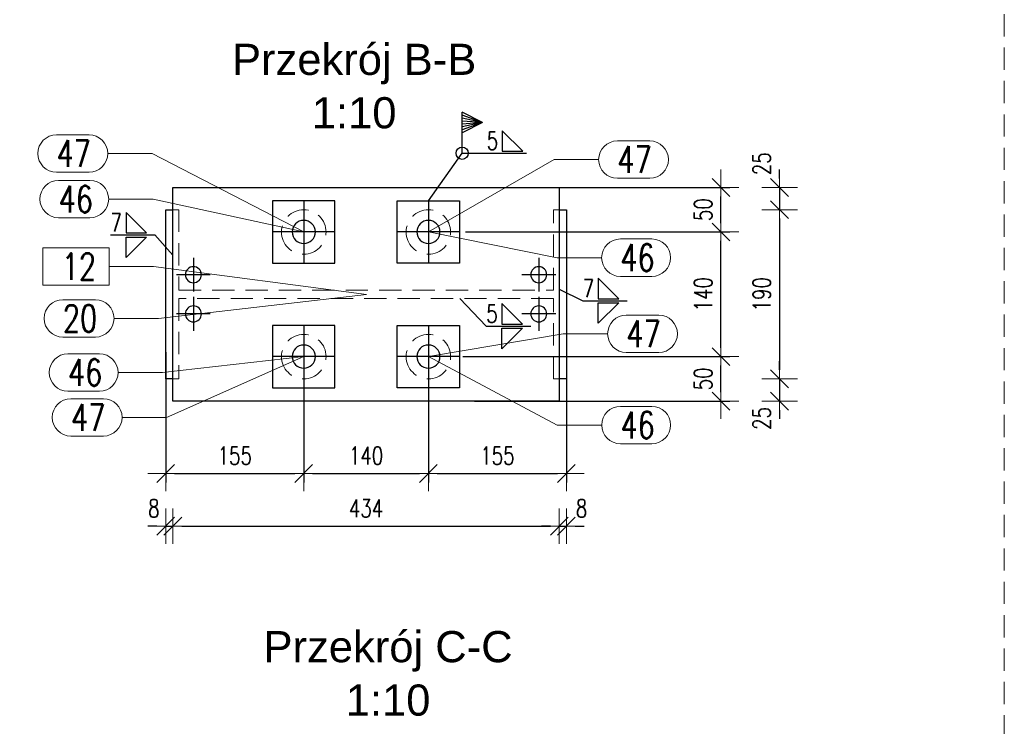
# Model space of a CAD drawing. Header units: millimetres. Extents: x 2097 to 3301, y 14853 to 15503.
# Tile 75 of 98: x 3058 to 3169, y 15014 to 15093. Entities that reach past the tile are written whole.
import ezdxf
from ezdxf.enums import TextEntityAlignment as Align

# ---------------------------------------------------------------- set-up
doc = ezdxf.new("R2010")
doc.units = ezdxf.units.MM
doc.header["$LTSCALE"] = 10
doc.linetypes.add('HIDDEN', pattern=[0.375, 0.25, -0.125])
doc.linetypes.add('MITTE', pattern=[2, 1.25, -0.25, 0.25, -0.25])
doc.layers.get('Defpoints').update_dxf_attribs({"color": 1})
for name, color, linetype, lineweight in [('PS_DIM', 4, 'Continuous', 13), ('PS_Hidden', 2, 'HIDDEN', 9), ('PS_Pos', 1, 'Continuous', 15), ('PS_SOLID', 7, 'Continuous', 30), ('PS_TEXT', 3, 'Continuous', 18)]:
    doc.layers.add(name, color=color, linetype=linetype, lineweight=lineweight)
doc.layers.add('PS_MID', color=5, linetype='MITTE')
doc.layers.add('PS_WELD', color=1, linetype='Continuous')
doc.styles.add('ARIAL', font='arial.ttf')
doc.styles.add('simplex', font='simplex.shx', dxfattribs={"width": 0.75})
doc.dimstyles.new('1_10_PRZ', dxfattribs={"dimtxt": 2, "dimasz": 1, "dimexe": 2, "dimexo": 5, "dimgap": 1, "dimtad": 1, "dimdec": 0, "dimlfac": 10, "dimtxsty": 'simplex', "dimblk": 'dimznak', "dimcen": 2, "dimse1": 1, "dimse2": 1, "dimclrt": 3, "dimadec": 1, "dimazin": 0, "dimtfac": 1, "dimtdec": 0, "dimtix": 1, "dimtmove": 2, "dimatfit": 3, "dimldrblk": 'dim-grot', "dimfxl": 1, "dimarcsym": 0})
doc.dimstyles.new('1_10_SC', dxfattribs={"dimtxt": 2, "dimasz": 1, "dimexe": 1, "dimexo": 1, "dimgap": 1, "dimtad": 1, "dimdec": 0, "dimlfac": 10, "dimtxsty": 'simplex', "dimblk": 'dimznak', "dimcen": 2, "dimclrd": 256, "dimclre": 256, "dimclrt": 3, "dimadec": 1, "dimazin": 0, "dimtfac": 1, "dimtdec": 0, "dimtix": 1, "dimtmove": 2, "dimatfit": 3, "dimldrblk": 'dim-grot', "dimfxl": 1, "dimarcsym": 0})

# ---------------------------------------------------------------- blocks, each defined once
blk = doc.blocks.new('dimznak')
at = {"color": 0}
for points in [[(0, 2), (0, -2)], [(-2, 0), (2, 0)]]:
    blk.add_lwpolyline(points, dxfattribs=at)
at = {"color": 2}
blk.add_lwpolyline([(1, 1), (-1, -1)], dxfattribs=at)
blk = doc.blocks.new('*D393')
at = {"layer": 'Defpoints', "color": 0, "transparency": 16777216}
for p in [(3090.39, 15059.15), (3074.89, 15057.16), (3090.39, 15042.52)]:
    blk.add_point(p, dxfattribs=at)
at = {"layer": 'PS_DIM', "lineweight": -2, "transparency": 16777216}
for p, q in [((3090.39, 15058.15), (3090.39, 15041.52)), ((3074.89, 15056.16), (3074.89, 15041.52)), ((3075.89, 15042.52), (3089.39, 15042.52))]:
    blk.add_line(p, q, dxfattribs=at)
at = {"layer": 'PS_DIM', "lineweight": -2, "transparency": 16777216, "rotation": 180}
blk.add_blockref('dimznak', (3074.89, 15042.52), dxfattribs=at)
at = {"layer": 'PS_DIM', "lineweight": -2, "transparency": 16777216}
blk.add_blockref('dimznak', (3090.39, 15042.52), dxfattribs=at)
at = {"layer": 'PS_DIM', "color": 3, "transparency": 16777216, "insert": (3082.64, 15044.52), "char_height": 2, "attachment_point": 5, "style": 'simplex'}
blk.add_mtext('155', dxfattribs=at)
blk = doc.blocks.new('dim-grot')
blk.add_hatch(color=256).paths.add_polyline_path([(0, 0), (-2, 0.5), (-2, -0.5)])
blk.add_lwpolyline([(0, 0), (-2, 0.5), (-2, -0.5), (0, 0)])
blk = doc.blocks.new('*D394')
at = {"layer": 'Defpoints', "color": 0, "transparency": 16777216}
for p in [(3090.39, 15059.15), (3104.39, 15059.15), (3104.39, 15042.52)]:
    blk.add_point(p, dxfattribs=at)
at = {"layer": 'PS_DIM', "lineweight": -2, "transparency": 16777216}
for p, q in [((3090.39, 15058.15), (3090.39, 15041.52)), ((3104.39, 15058.15), (3104.39, 15041.52)), ((3091.39, 15042.52), (3103.39, 15042.52))]:
    blk.add_line(p, q, dxfattribs=at)
at = {"layer": 'PS_DIM', "lineweight": -2, "transparency": 16777216, "rotation": 180}
blk.add_blockref('dimznak', (3090.39, 15042.52), dxfattribs=at)
at = {"layer": 'PS_DIM', "lineweight": -2, "transparency": 16777216}
blk.add_blockref('dimznak', (3104.39, 15042.52), dxfattribs=at)
at = {"layer": 'PS_DIM', "color": 3, "transparency": 16777216, "insert": (3097.39, 15044.52), "char_height": 2, "attachment_point": 5, "style": 'simplex'}
blk.add_mtext('140', dxfattribs=at)
blk = doc.blocks.new('*D395')
at = {"layer": 'Defpoints', "color": 0, "transparency": 16777216}
for p in [(3119.89, 15062.65), (3104.39, 15059.15), (3119.89, 15042.52)]:
    blk.add_point(p, dxfattribs=at)
at = {"layer": 'PS_DIM', "lineweight": -2, "transparency": 16777216}
for p, q in [((3119.89, 15061.65), (3119.89, 15041.52)), ((3104.39, 15058.15), (3104.39, 15041.52)), ((3105.39, 15042.52), (3118.89, 15042.52))]:
    blk.add_line(p, q, dxfattribs=at)
at = {"layer": 'PS_DIM', "lineweight": -2, "transparency": 16777216, "rotation": 180}
blk.add_blockref('dimznak', (3104.39, 15042.52), dxfattribs=at)
at = {"layer": 'PS_DIM', "lineweight": -2, "transparency": 16777216}
blk.add_blockref('dimznak', (3119.89, 15042.52), dxfattribs=at)
at = {"layer": 'PS_DIM', "color": 3, "transparency": 16777216, "insert": (3112.14, 15044.52), "char_height": 2, "attachment_point": 5, "style": 'simplex'}
blk.add_mtext('155', dxfattribs=at)
blk = doc.blocks.new('*D396')
at = {"layer": 'Defpoints', "color": 0, "transparency": 16777216}
for p in [(3074.89, 15057.16), (3075.69, 15057.16), (3075.69, 15036.6)]:
    blk.add_point(p, dxfattribs=at)
at = {"layer": 'PS_DIM', "color": 0, "lineweight": -2, "transparency": 16777216}
for p, q in [((3073.89, 15036.6), (3072.89, 15036.6)), ((3074.89, 15036.6), (3075.69, 15036.6)), ((3076.69, 15036.6), (3077.69, 15036.6))]:
    blk.add_line(p, q, dxfattribs=at)
blk.add_blockref('dimznak', (3074.89, 15036.6), dxfattribs=at)
at = {"layer": 'PS_DIM', "color": 0, "lineweight": -2, "transparency": 16777216, "rotation": 180}
blk.add_blockref('dimznak', (3075.69, 15036.6), dxfattribs=at)
at = {"layer": 'PS_DIM', "color": 3, "transparency": 16777216, "insert": (3073.55, 15038.6), "char_height": 2, "attachment_point": 5, "style": 'simplex'}
blk.add_mtext('8', dxfattribs=at)
blk = doc.blocks.new('*D397')
at = {"layer": 'Defpoints', "color": 0, "transparency": 16777216}
for p in [(3119.09, 15061.14), (3075.69, 15057.16), (3119.09, 15036.6)]:
    blk.add_point(p, dxfattribs=at)
at = {"layer": 'PS_DIM', "color": 0, "lineweight": -2, "transparency": 16777216}
blk.add_line((3076.69, 15036.6), (3118.09, 15036.6), dxfattribs=at)
at = {"layer": 'PS_DIM', "color": 0, "lineweight": -2, "transparency": 16777216, "rotation": 180}
blk.add_blockref('dimznak', (3075.69, 15036.6), dxfattribs=at)
at = {"layer": 'PS_DIM', "color": 0, "lineweight": -2, "transparency": 16777216}
blk.add_blockref('dimznak', (3119.09, 15036.6), dxfattribs=at)
at = {"layer": 'PS_DIM', "color": 3, "transparency": 16777216, "insert": (3097.39, 15038.6), "char_height": 2, "attachment_point": 5, "style": 'simplex'}
blk.add_mtext('434', dxfattribs=at)
blk = doc.blocks.new('*D398')
at = {"layer": 'Defpoints', "color": 0, "transparency": 16777216}
for p in [(3119.09, 15061.14), (3119.89, 15061.14), (3119.89, 15036.6)]:
    blk.add_point(p, dxfattribs=at)
at = {"layer": 'PS_DIM', "color": 0, "lineweight": -2, "transparency": 16777216}
for p, q in [((3118.09, 15036.6), (3117.09, 15036.6)), ((3119.09, 15036.6), (3119.89, 15036.6)), ((3120.89, 15036.6), (3121.89, 15036.6))]:
    blk.add_line(p, q, dxfattribs=at)
blk.add_blockref('dimznak', (3119.09, 15036.6), dxfattribs=at)
at = {"layer": 'PS_DIM', "color": 0, "lineweight": -2, "transparency": 16777216, "rotation": 180}
blk.add_blockref('dimznak', (3119.89, 15036.6), dxfattribs=at)
at = {"layer": 'PS_DIM', "color": 3, "transparency": 16777216, "insert": (3121.59, 15038.6), "char_height": 2, "attachment_point": 5, "style": 'simplex'}
blk.add_mtext('8', dxfattribs=at)
blk = doc.blocks.new('*D399')
at = {"layer": 'Defpoints', "color": 0, "transparency": 16777216}
for p in [(3107.26, 15055.65), (3137.25, 15055.65), (3108.57, 15050.65)]:
    blk.add_point(p, dxfattribs=at)
at = {"layer": 'PS_DIM', "lineweight": -2, "transparency": 16777216}
for p, q in [((3108.26, 15055.65), (3138.25, 15055.65)), ((3137.25, 15051.65), (3137.25, 15054.65)), ((3109.57, 15050.65), (3138.25, 15050.65))]:
    blk.add_line(p, q, dxfattribs=at)
for p, rotation in [((3137.25, 15055.65), 90), ((3137.25, 15050.65), 270)]:
    blk.add_blockref('dimznak', p, dxfattribs=dict(at, rotation=rotation))
at = {"layer": 'PS_DIM', "color": 3, "transparency": 16777216, "insert": (3135.25, 15053.15), "char_height": 2, "attachment_point": 5, "rotation": 90, "style": 'simplex'}
blk.add_mtext('50', dxfattribs=at)
blk = doc.blocks.new('*D400')
at = {"layer": 'Defpoints', "color": 0, "transparency": 16777216}
for p in [(3107.54, 15069.65), (3137.25, 15069.65), (3107.26, 15055.65)]:
    blk.add_point(p, dxfattribs=at)
at = {"layer": 'PS_DIM', "lineweight": -2, "transparency": 16777216}
for p, q in [((3108.54, 15069.65), (3138.25, 15069.65)), ((3137.25, 15056.65), (3137.25, 15068.65)), ((3108.26, 15055.65), (3138.25, 15055.65))]:
    blk.add_line(p, q, dxfattribs=at)
for p, rotation in [((3137.25, 15069.65), 90), ((3137.25, 15055.65), 270)]:
    blk.add_blockref('dimznak', p, dxfattribs=dict(at, rotation=rotation))
at = {"layer": 'PS_DIM', "color": 3, "transparency": 16777216, "insert": (3135.25, 15062.65), "char_height": 2, "attachment_point": 5, "rotation": 90, "style": 'simplex'}
blk.add_mtext('140', dxfattribs=at)
blk = doc.blocks.new('*D401')
at = {"layer": 'Defpoints', "color": 0, "transparency": 16777216}
for p in [(3107.54, 15074.65), (3137.25, 15074.65), (3107.54, 15069.65)]:
    blk.add_point(p, dxfattribs=at)
at = {"layer": 'PS_DIM', "lineweight": -2, "transparency": 16777216}
for p, q in [((3108.54, 15074.65), (3138.25, 15074.65)), ((3137.25, 15070.65), (3137.25, 15073.65)), ((3108.54, 15069.65), (3138.25, 15069.65))]:
    blk.add_line(p, q, dxfattribs=at)
for p, rotation in [((3137.25, 15074.65), 90), ((3137.25, 15069.65), 270)]:
    blk.add_blockref('dimznak', p, dxfattribs=dict(at, rotation=rotation))
at = {"layer": 'PS_DIM', "color": 3, "transparency": 16777216, "insert": (3135.25, 15072.15), "char_height": 2, "attachment_point": 5, "rotation": 90, "style": 'simplex'}
blk.add_mtext('50', dxfattribs=at)
blk = doc.blocks.new('*D402')
at = {"layer": 'Defpoints', "color": 0, "transparency": 16777216}
for p in [(3115.04, 15074.65), (3118.43, 15072.15), (3143.83, 15072.15)]:
    blk.add_point(p, dxfattribs=at)
at = {"layer": 'PS_DIM', "color": 0, "lineweight": -2, "transparency": 16777216}
for p, q in [((3143.83, 15075.65), (3143.83, 15076.65)), ((3143.83, 15074.65), (3143.83, 15072.15)), ((3143.83, 15071.15), (3143.83, 15070.15))]:
    blk.add_line(p, q, dxfattribs=at)
for p, rotation in [((3143.83, 15074.65), 270), ((3143.83, 15072.15), 90)]:
    blk.add_blockref('dimznak', p, dxfattribs=dict(at, rotation=rotation))
at = {"layer": 'PS_DIM', "color": 3, "transparency": 16777216, "insert": (3141.83, 15077.31), "char_height": 2, "attachment_point": 5, "rotation": 90, "style": 'simplex'}
blk.add_mtext('25', dxfattribs=at)
blk = doc.blocks.new('*D403')
at = {"layer": 'Defpoints', "color": 0, "transparency": 16777216}
for p in [(3118.43, 15072.15), (3118.43, 15053.15), (3143.83, 15053.15)]:
    blk.add_point(p, dxfattribs=at)
at = {"layer": 'PS_DIM', "color": 0, "lineweight": -2, "transparency": 16777216}
blk.add_line((3143.83, 15071.15), (3143.83, 15054.15), dxfattribs=at)
for p, rotation in [((3143.83, 15072.15), 90), ((3143.83, 15053.15), 270)]:
    blk.add_blockref('dimznak', p, dxfattribs=dict(at, rotation=rotation))
at = {"layer": 'PS_DIM', "color": 3, "transparency": 16777216, "insert": (3141.83, 15062.65), "char_height": 2, "attachment_point": 5, "rotation": 90, "style": 'simplex'}
blk.add_mtext('190', dxfattribs=at)
blk = doc.blocks.new('*D404')
at = {"layer": 'Defpoints', "color": 0, "transparency": 16777216}
for p in [(3118.43, 15053.15), (3118.43, 15050.65), (3143.83, 15050.65)]:
    blk.add_point(p, dxfattribs=at)
at = {"layer": 'PS_DIM', "color": 0, "lineweight": -2, "transparency": 16777216}
for p, q in [((3143.83, 15054.15), (3143.83, 15055.15)), ((3143.83, 15053.15), (3143.83, 15050.65)), ((3143.83, 15049.65), (3143.83, 15048.65))]:
    blk.add_line(p, q, dxfattribs=at)
for p, rotation in [((3143.83, 15053.15), 270), ((3143.83, 15050.65), 90)]:
    blk.add_blockref('dimznak', p, dxfattribs=dict(at, rotation=rotation))
at = {"layer": 'PS_DIM', "color": 3, "transparency": 16777216, "insert": (3141.83, 15048.7), "char_height": 2, "attachment_point": 5, "rotation": 90, "style": 'simplex'}
blk.add_mtext('25', dxfattribs=at)
blk = doc.blocks.new('Przekrój')
at = {"layer": 'PS_DIM', "style": 'ARIAL', "flags": 4}
for tag, p in [('PRZEKRÓJ', (7.89, 7.75)), ('SKALA', (7.89, 1.75))]:
    blk.add_attdef(tag, text='', height=3.5, dxfattribs=at).set_placement(p, align=Align.MIDDLE_CENTER)
blk = doc.blocks.new('*X886')
at = {"color": 1}
for p, q in [((3097.43, 15062.61), (3074.08, 15059.94)), ((3063.33, 15062.04), (3066.98, 15062.04)), ((3069.08, 15059.94), (3074.08, 15059.94)), ((3063.33, 15057.84), (3066.98, 15057.84))]:
    blk.add_line(p, q, dxfattribs=at)
for centre, start, end in [((3063.33, 15059.94), 90, 270), ((3066.98, 15059.94), 270, 90)]:
    blk.add_arc(centre, 2.1, start, end, dxfattribs=at)
at = {"color": 2, "style": 'simplex', "width": 0.75}
blk.add_text('20', height=3, dxfattribs=at).set_placement((3063.33, 15058.44))
blk = doc.blocks.new('*X887')
at = {"color": 1}
for p, q in [((3068.52, 15067.86), (3061.1, 15067.86)), ((3061.1, 15067.86), (3061.1, 15063.66)), ((3068.52, 15063.66), (3068.52, 15067.86)), ((3068.52, 15065.76), (3073.52, 15065.76)), ((3097.43, 15062.61), (3073.52, 15065.76)), ((3061.1, 15063.66), (3068.52, 15063.66))]:
    blk.add_line(p, q, dxfattribs=at)
at = {"color": 30, "style": 'simplex', "width": 0.75}
blk.add_text('12', height=3, dxfattribs=at).set_placement((3063.2, 15064.26))
blk = doc.blocks.new('*X888')
at = {"color": 1}
for p, q in [((3062.85, 15075.44), (3066.38, 15075.44)), ((3068.48, 15073.34), (3073.48, 15073.34)), ((3090.39, 15069.65), (3073.48, 15073.34)), ((3062.85, 15071.24), (3066.38, 15071.24))]:
    blk.add_line(p, q, dxfattribs=at)
for centre, start, end in [((3062.85, 15073.34), 90, 270), ((3066.38, 15073.34), 270, 90)]:
    blk.add_arc(centre, 2.1, start, end, dxfattribs=at)
at = {"color": 2, "style": 'simplex', "width": 0.75}
blk.add_text('46', height=3, dxfattribs=at).set_placement((3062.85, 15071.84))
blk = doc.blocks.new('*X889')
at = {"color": 1}
for p, q in [((3062.85, 15075.44), (3066.38, 15075.44)), ((3068.48, 15073.34), (3073.48, 15073.34)), ((3090.39, 15069.65), (3073.48, 15073.34)), ((3062.85, 15071.24), (3066.38, 15071.24))]:
    blk.add_line(p, q, dxfattribs=at)
for centre, start, end in [((3062.85, 15073.34), 90, 270), ((3066.38, 15073.34), 270, 90)]:
    blk.add_arc(centre, 2.1, start, end, dxfattribs=at)
at = {"color": 2, "style": 'simplex', "width": 0.75}
blk.add_text('46', height=3, dxfattribs=at).set_placement((3062.85, 15071.84))
blk = doc.blocks.new('*X890')
at = {"color": 1}
for p, q in [((3062.62, 15080.56), (3066.27, 15080.56)), ((3068.37, 15078.46), (3073.37, 15078.46)), ((3090.39, 15069.65), (3073.37, 15078.46)), ((3062.62, 15076.36), (3066.27, 15076.36))]:
    blk.add_line(p, q, dxfattribs=at)
for centre, start, end in [((3062.62, 15078.46), 90, 270), ((3066.27, 15078.46), 270, 90)]:
    blk.add_arc(centre, 2.1, start, end, dxfattribs=at)
at = {"color": 2, "style": 'simplex', "width": 0.75}
blk.add_text('47', height=3, dxfattribs=at).set_placement((3062.62, 15076.96))
blk = doc.blocks.new('*X891')
at = {"color": 1}
for p, q in [((3062.62, 15080.56), (3066.27, 15080.56)), ((3068.37, 15078.46), (3073.37, 15078.46)), ((3090.39, 15069.65), (3073.37, 15078.46)), ((3062.62, 15076.36), (3066.27, 15076.36))]:
    blk.add_line(p, q, dxfattribs=at)
for centre, start, end in [((3062.62, 15078.46), 90, 270), ((3066.27, 15078.46), 270, 90)]:
    blk.add_arc(centre, 2.1, start, end, dxfattribs=at)
at = {"color": 2, "style": 'simplex', "width": 0.75}
blk.add_text('47', height=3, dxfattribs=at).set_placement((3062.62, 15076.96))
blk = doc.blocks.new('*X892')
at = {"color": 1}
for p, q in [((3104.39, 15069.65), (3118.85, 15066.76)), ((3125.95, 15068.86), (3129.49, 15068.86)), ((3118.85, 15066.76), (3123.85, 15066.76)), ((3125.95, 15064.66), (3129.49, 15064.66))]:
    blk.add_line(p, q, dxfattribs=at)
for centre, start, end in [((3125.95, 15066.76), 90, 270), ((3129.49, 15066.76), 270, 90)]:
    blk.add_arc(centre, 2.1, start, end, dxfattribs=at)
at = {"color": 2, "style": 'simplex', "width": 0.75}
blk.add_text('46', height=3, dxfattribs=at).set_placement((3125.95, 15065.26))
blk = doc.blocks.new('*X893')
at = {"color": 1}
for p, q in [((3104.39, 15069.65), (3118.85, 15066.76)), ((3125.95, 15068.86), (3129.49, 15068.86)), ((3118.85, 15066.76), (3123.85, 15066.76)), ((3125.95, 15064.66), (3129.49, 15064.66))]:
    blk.add_line(p, q, dxfattribs=at)
for centre, start, end in [((3125.95, 15066.76), 90, 270), ((3129.49, 15066.76), 270, 90)]:
    blk.add_arc(centre, 2.1, start, end, dxfattribs=at)
at = {"color": 2, "style": 'simplex', "width": 0.75}
blk.add_text('46', height=3, dxfattribs=at).set_placement((3125.95, 15065.26))
blk = doc.blocks.new('*X894')
at = {"color": 1}
for p, q in [((3125.61, 15079.88), (3129.25, 15079.88)), ((3104.39, 15069.65), (3118.51, 15077.78)), ((3118.51, 15077.78), (3123.51, 15077.78)), ((3125.61, 15075.68), (3129.25, 15075.68))]:
    blk.add_line(p, q, dxfattribs=at)
for centre, start, end in [((3125.61, 15077.78), 90, 270), ((3129.25, 15077.78), 270, 90)]:
    blk.add_arc(centre, 2.1, start, end, dxfattribs=at)
at = {"color": 2, "style": 'simplex', "width": 0.75}
blk.add_text('47', height=3, dxfattribs=at).set_placement((3125.61, 15076.28))
blk = doc.blocks.new('*X895')
at = {"color": 1}
for p, q in [((3125.61, 15079.88), (3129.25, 15079.88)), ((3104.39, 15069.65), (3118.51, 15077.78)), ((3118.51, 15077.78), (3123.51, 15077.78)), ((3125.61, 15075.68), (3129.25, 15075.68))]:
    blk.add_line(p, q, dxfattribs=at)
for centre, start, end in [((3125.61, 15077.78), 90, 270), ((3129.25, 15077.78), 270, 90)]:
    blk.add_arc(centre, 2.1, start, end, dxfattribs=at)
at = {"color": 2, "style": 'simplex', "width": 0.75}
blk.add_text('47', height=3, dxfattribs=at).set_placement((3125.61, 15076.28))
blk = doc.blocks.new('*X896')
at = {"color": 1}
for p, q in [((3063.9, 15055.96), (3067.44, 15055.96)), ((3090.39, 15055.65), (3074.54, 15053.86)), ((3069.54, 15053.86), (3074.54, 15053.86)), ((3063.9, 15051.76), (3067.44, 15051.76))]:
    blk.add_line(p, q, dxfattribs=at)
for centre, start, end in [((3063.9, 15053.86), 90, 270), ((3067.44, 15053.86), 270, 90)]:
    blk.add_arc(centre, 2.1, start, end, dxfattribs=at)
at = {"color": 2, "style": 'simplex', "width": 0.75}
blk.add_text('46', height=3, dxfattribs=at).set_placement((3063.9, 15052.36))
blk = doc.blocks.new('*X897')
at = {"color": 1}
for p, q in [((3063.9, 15055.96), (3067.44, 15055.96)), ((3090.39, 15055.65), (3074.54, 15053.86)), ((3069.54, 15053.86), (3074.54, 15053.86)), ((3063.9, 15051.76), (3067.44, 15051.76))]:
    blk.add_line(p, q, dxfattribs=at)
for centre, start, end in [((3063.9, 15053.86), 90, 270), ((3067.44, 15053.86), 270, 90)]:
    blk.add_arc(centre, 2.1, start, end, dxfattribs=at)
at = {"color": 2, "style": 'simplex', "width": 0.75}
blk.add_text('46', height=3, dxfattribs=at).set_placement((3063.9, 15052.36))
blk = doc.blocks.new('*X898')
at = {"color": 1}
for p, q in [((3090.39, 15055.65), (3074.98, 15048.82)), ((3064.24, 15050.92), (3067.88, 15050.92)), ((3069.98, 15048.82), (3074.98, 15048.82)), ((3064.24, 15046.72), (3067.88, 15046.72))]:
    blk.add_line(p, q, dxfattribs=at)
for centre, start, end in [((3064.24, 15048.82), 90, 270), ((3067.88, 15048.82), 270, 90)]:
    blk.add_arc(centre, 2.1, start, end, dxfattribs=at)
at = {"color": 2, "style": 'simplex', "width": 0.75}
blk.add_text('47', height=3, dxfattribs=at).set_placement((3064.24, 15047.32))
blk = doc.blocks.new('*X899')
at = {"color": 1}
for p, q in [((3090.39, 15055.65), (3074.98, 15048.82)), ((3064.24, 15050.92), (3067.88, 15050.92)), ((3069.98, 15048.82), (3074.98, 15048.82)), ((3064.24, 15046.72), (3067.88, 15046.72))]:
    blk.add_line(p, q, dxfattribs=at)
for centre, start, end in [((3064.24, 15048.82), 90, 270), ((3067.88, 15048.82), 270, 90)]:
    blk.add_arc(centre, 2.1, start, end, dxfattribs=at)
at = {"color": 2, "style": 'simplex', "width": 0.75}
blk.add_text('47', height=3, dxfattribs=at).set_placement((3064.24, 15047.32))
blk = doc.blocks.new('*X900')
at = {"color": 1}
for p, q in [((3104.39, 15055.65), (3118.86, 15047.96)), ((3125.96, 15050.06), (3129.49, 15050.06)), ((3118.86, 15047.96), (3123.86, 15047.96)), ((3125.96, 15045.86), (3129.49, 15045.86))]:
    blk.add_line(p, q, dxfattribs=at)
for centre, start, end in [((3125.96, 15047.96), 90, 270), ((3129.49, 15047.96), 270, 90)]:
    blk.add_arc(centre, 2.1, start, end, dxfattribs=at)
at = {"color": 2, "style": 'simplex', "width": 0.75}
blk.add_text('46', height=3, dxfattribs=at).set_placement((3125.96, 15046.46))
blk = doc.blocks.new('*X901')
at = {"color": 1}
for p, q in [((3104.39, 15055.65), (3118.86, 15047.96)), ((3125.96, 15050.06), (3129.49, 15050.06)), ((3118.86, 15047.96), (3123.86, 15047.96)), ((3125.96, 15045.86), (3129.49, 15045.86))]:
    blk.add_line(p, q, dxfattribs=at)
for centre, start, end in [((3125.96, 15047.96), 90, 270), ((3129.49, 15047.96), 270, 90)]:
    blk.add_arc(centre, 2.1, start, end, dxfattribs=at)
at = {"color": 2, "style": 'simplex', "width": 0.75}
blk.add_text('46', height=3, dxfattribs=at).set_placement((3125.96, 15046.46))
blk = doc.blocks.new('*X902')
at = {"color": 1}
for p, q in [((3126.62, 15060.31), (3130.26, 15060.31)), ((3104.39, 15055.65), (3119.52, 15058.21)), ((3119.52, 15058.21), (3124.52, 15058.21)), ((3126.62, 15056.11), (3130.26, 15056.11))]:
    blk.add_line(p, q, dxfattribs=at)
for centre, start, end in [((3126.62, 15058.21), 90, 270), ((3130.26, 15058.21), 270, 90)]:
    blk.add_arc(centre, 2.1, start, end, dxfattribs=at)
at = {"color": 2, "style": 'simplex', "width": 0.75}
blk.add_text('47', height=3, dxfattribs=at).set_placement((3126.62, 15056.71))
blk = doc.blocks.new('*X903')
at = {"color": 1}
for p, q in [((3126.62, 15060.31), (3130.26, 15060.31)), ((3104.39, 15055.65), (3119.52, 15058.21)), ((3119.52, 15058.21), (3124.52, 15058.21)), ((3126.62, 15056.11), (3130.26, 15056.11))]:
    blk.add_line(p, q, dxfattribs=at)
for centre, start, end in [((3126.62, 15058.21), 90, 270), ((3130.26, 15058.21), 270, 90)]:
    blk.add_arc(centre, 2.1, start, end, dxfattribs=at)
at = {"color": 2, "style": 'simplex', "width": 0.75}
blk.add_text('47', height=3, dxfattribs=at).set_placement((3126.62, 15056.71))
blk = doc.blocks.new('*X905')
at = {"color": 9}
for p, q in [((3110.48, 15081.94), (3108.18, 15083.09)), ((3108.18, 15078.49), (3108.18, 15083.09)), ((3110.48, 15081.94), (3108.18, 15082.76)), ((3110.48, 15081.94), (3108.18, 15082.43)), ((3110.48, 15081.94), (3108.18, 15082.1)), ((3110.48, 15081.94), (3108.18, 15080.79)), ((3110.48, 15081.94), (3108.18, 15081.12)), ((3110.48, 15081.94), (3108.18, 15081.44)), ((3110.48, 15081.94), (3108.18, 15081.77)), ((3104.39, 15073.15), (3108.18, 15078.49)), ((3108.18, 15078.49), (3115.39, 15078.49))]:
    blk.add_line(p, q, dxfattribs=at)
at = {"color": 3}
for p, q in [((3114.99, 15078.72), (3112.69, 15081.02)), ((3112.69, 15081.02), (3112.69, 15078.72)), ((3112.69, 15078.72), (3114.99, 15078.72))]:
    blk.add_line(p, q, dxfattribs=at)
at = {"color": 9}
blk.add_circle((3108.18, 15078.49), 0.69, dxfattribs=at)
at = {"color": 2, "style": 'simplex', "width": 0.75}
blk.add_text('5', height=2, dxfattribs=at).set_placement((3110.94, 15078.89))
blk = doc.blocks.new('*X906')
at = {"color": 9}
for p, q in [((3107.93, 15062.18), (3110.89, 15059.07)), ((3110.89, 15059.07), (3115.89, 15059.07))]:
    blk.add_line(p, q, dxfattribs=at)
at = {"color": 3}
for p, q in [((3114.94, 15059.3), (3112.64, 15061.6)), ((3112.64, 15061.6), (3112.64, 15059.3)), ((3112.64, 15059.3), (3114.94, 15059.3)), ((3112.64, 15058.84), (3114.94, 15058.84)), ((3114.94, 15058.84), (3112.64, 15056.54)), ((3112.64, 15056.54), (3112.64, 15058.84))]:
    blk.add_line(p, q, dxfattribs=at)
at = {"color": 2, "style": 'simplex', "width": 0.75}
blk.add_text('5', height=2, dxfattribs=at).set_placement((3110.89, 15059.47))
blk = doc.blocks.new('*X907')
at = {"color": 3}
for p, q in [((3125.77, 15062.15), (3123.47, 15064.45)), ((3123.47, 15064.45), (3123.47, 15062.15)), ((3123.47, 15062.15), (3125.77, 15062.15)), ((3123.47, 15061.69), (3125.77, 15061.69)), ((3125.77, 15061.69), (3123.47, 15059.39)), ((3123.47, 15059.39), (3123.47, 15061.69))]:
    blk.add_line(p, q, dxfattribs=at)
at = {"color": 9}
for p, q in [((3119.09, 15063.22), (3121.72, 15061.92)), ((3121.72, 15061.92), (3126.72, 15061.92))]:
    blk.add_line(p, q, dxfattribs=at)
at = {"color": 2, "style": 'simplex', "width": 0.75}
blk.add_text('7', height=2, dxfattribs=at).set_placement((3121.72, 15062.32))
blk = doc.blocks.new('*X908')
at = {"color": 3}
for p, q in [((3072.73, 15069.54), (3070.43, 15071.84)), ((3070.43, 15071.84), (3070.43, 15069.54)), ((3070.43, 15069.54), (3072.73, 15069.54)), ((3070.43, 15069.08), (3072.73, 15069.08)), ((3072.73, 15069.08), (3070.43, 15066.78)), ((3070.43, 15066.78), (3070.43, 15069.08))]:
    blk.add_line(p, q, dxfattribs=at)
at = {"color": 9}
for p in [(3068.67, 15069.31), (3075.69, 15067.05)]:
    blk.add_line(p, (3073.67, 15069.31), dxfattribs=at)
at = {"color": 2, "style": 'simplex', "width": 0.75}
blk.add_text('7', height=2, dxfattribs=at).set_placement((3068.67, 15069.71))

msp = doc.modelspace()

# ---------------------------------------------------------------- linework, layer by layer
at = {"layer": 'PS_Hidden', "color": 2, "linetype": 'HIDDEN', "extrusion": (0, 1, 2.22045e-16)}
for p, q in [((3075.69, 15072.15), (3076.35, 15072.15)), ((3076.35, 15072.15), (3076.35, 15063.12)), ((3118.43, 15072.15), (3119.09, 15072.15)), ((3118.43, 15063.12), (3118.43, 15072.15)), ((3076.35, 15063.12), (3118.43, 15063.12)), ((3118.43, 15062.18), (3076.35, 15062.18)), ((3076.35, 15062.18), (3076.35, 15053.15)), ((3118.43, 15053.15), (3118.43, 15062.18)), ((3076.35, 15053.15), (3075.69, 15053.15)), ((3119.09, 15053.15), (3118.43, 15053.15))]:
    msp.add_line(p, q, dxfattribs=at)
at = {"layer": 'PS_Hidden', "color": 2, "linetype": 'HIDDEN'}
msp.add_lwpolyline([(3032.17, 15172.86), (3169.07, 15172.86), (3169.07, 14962.09), (3032.17, 14962.09)], close=True, dxfattribs=at)
at = {"layer": 'PS_Hidden', "color": 2, "linetype": 'HIDDEN', "extrusion": (1.22465e-16, 2.22045e-16, -1)}
for centre in [(-3090.39, 15069.65), (-3104.39, 15069.65), (-3090.39, 15055.65), (-3104.39, 15055.65)]:
    msp.add_circle(centre, 2.5, dxfattribs=at)
at = {"layer": 'PS_MID', "color": 5, "linetype": 'MITTE', "extrusion": (0, 1, 2.22045e-16)}
for p, q in [((3097.39, 15074.65, 0.01), (3097.39, 15074.65, -16.16)), ((3090.39, 15073.15), (3090.39, 15066.15)), ((3104.39, 15073.15), (3104.39, 15066.15)), ((3090.39, 15071.95), (3090.39, 15067.35)), ((3090.39, 15071.95), (3090.39, 15067.35)), ((3104.39, 15071.95), (3104.39, 15067.35)), ((3104.39, 15071.95), (3104.39, 15067.35)), ((3093.89, 15069.65), (3086.89, 15069.65)), ((3092.69, 15069.65), (3088.09, 15069.65)), ((3092.69, 15069.65), (3088.09, 15069.65)), ((3107.89, 15069.65), (3100.89, 15069.65)), ((3106.69, 15069.65), (3102.09, 15069.65)), ((3106.69, 15069.65), (3102.09, 15069.65)), ((3077.99, 15066.75), (3077.99, 15062.95)), ((3116.79, 15066.75), (3116.79, 15062.95)), ((3079.89, 15064.85), (3076.09, 15064.85)), ((3118.69, 15064.85), (3114.89, 15064.85)), ((3077.99, 15062.35), (3077.99, 15058.55)), ((3116.79, 15062.35), (3116.79, 15058.55)), ((3079.89, 15060.45), (3076.09, 15060.45)), ((3118.69, 15060.45), (3114.89, 15060.45)), ((3090.39, 15059.15), (3090.39, 15052.15)), ((3104.39, 15059.15), (3104.39, 15052.15)), ((3090.39, 15057.95), (3090.39, 15053.35)), ((3090.39, 15057.95), (3090.39, 15053.35)), ((3104.39, 15057.95), (3104.39, 15053.35)), ((3104.39, 15057.95), (3104.39, 15053.35)), ((3093.89, 15055.65), (3086.89, 15055.65)), ((3092.69, 15055.65), (3088.09, 15055.65)), ((3092.69, 15055.65), (3088.09, 15055.65)), ((3107.89, 15055.65), (3100.89, 15055.65)), ((3106.69, 15055.65), (3102.09, 15055.65)), ((3106.69, 15055.65), (3102.09, 15055.65))]:
    msp.add_line(p, q, dxfattribs=at)
at = {"layer": 'PS_SOLID', "color": 7, "linetype": 'Continuous', "extrusion": (0, 1, 2.22045e-16)}
for p, q in [((3075.69, 15050.65), (3075.69, 15074.65)), ((3075.69, 15074.65), (3119.09, 15074.65)), ((3119.09, 15074.65), (3119.09, 15050.65)), ((3086.89, 15073.15), (3086.89, 15066.15)), ((3093.89, 15073.15), (3086.89, 15073.15)), ((3093.89, 15066.15), (3093.89, 15073.15)), ((3100.89, 15066.15), (3100.89, 15073.15)), ((3100.89, 15073.15), (3107.89, 15073.15)), ((3107.89, 15073.15), (3107.89, 15066.15)), ((3074.89, 15053.15), (3074.89, 15072.15)), ((3074.89, 15072.15), (3075.69, 15072.15)), ((3119.09, 15072.15), (3119.89, 15072.15)), ((3119.89, 15072.15), (3119.89, 15053.15)), ((3086.89, 15066.15), (3093.89, 15066.15)), ((3107.89, 15066.15), (3100.89, 15066.15)), ((3086.89, 15059.15), (3086.89, 15052.15)), ((3093.89, 15059.15), (3086.89, 15059.15)), ((3093.89, 15052.15), (3093.89, 15059.15)), ((3100.89, 15052.15), (3100.89, 15059.15)), ((3100.89, 15059.15), (3107.89, 15059.15)), ((3107.89, 15059.15), (3107.89, 15052.15)), ((3075.69, 15053.15), (3074.89, 15053.15)), ((3119.89, 15053.15), (3119.09, 15053.15)), ((3086.89, 15052.15), (3093.89, 15052.15)), ((3107.89, 15052.15), (3100.89, 15052.15)), ((3119.09, 15050.65), (3075.69, 15050.65))]:
    msp.add_line(p, q, dxfattribs=at)
at = {"layer": 'PS_SOLID', "color": 7, "linetype": 'Continuous', "extrusion": (1.22465e-16, 2.22045e-16, -1)}
for centre, radius in [((-3090.39, 15069.65), 1.3), ((-3104.39, 15069.65), 1.3), ((-3077.99, 15064.85), 0.9), ((-3116.79, 15064.85), 0.9), ((-3077.99, 15060.45), 0.9), ((-3116.79, 15060.45), 0.9), ((-3090.39, 15055.65), 1.3), ((-3104.39, 15055.65), 1.3)]:
    msp.add_circle(centre, radius, dxfattribs=at)

# ---------------------------------------------------------------- block references
at = {"layer": 'PS_DIM'}
ref = msp.add_blockref('Przekrój', (3088.17, 15081.29), dxfattribs=at)
ref.add_attrib('PRZEKRÓJ', 'Przekrój B-B', dxfattribs={"layer": 'PS_TEXT', "height": 3.5, "style": 'ARIAL'}).set_placement((3096.05, 15089.04), align=Align.MIDDLE_CENTER)
ref.add_attrib('SKALA', '1:10', dxfattribs={"layer": 'PS_TEXT', "height": 3.5, "style": 'ARIAL'}).set_placement((3096.05, 15083.04), align=Align.MIDDLE_CENTER)
ref = msp.add_blockref('Przekrój', (3091.98, 15015.32), dxfattribs=at)
ref.add_attrib('PRZEKRÓJ', 'Przekrój C-C', dxfattribs={"layer": 'PS_TEXT', "height": 3.5, "style": 'ARIAL'}).set_placement((3099.86, 15023.07), align=Align.MIDDLE_CENTER)
ref.add_attrib('SKALA', '1:10', dxfattribs={"layer": 'PS_TEXT', "height": 3.5, "style": 'ARIAL'}).set_placement((3099.86, 15017.07), align=Align.MIDDLE_CENTER)
at = {"layer": 'PS_Pos'}
for name in ['*X890', '*X891', '*X894', '*X895', '*X888', '*X889', '*X892', '*X893', '*X887', '*X886', '*X902', '*X903', '*X896', '*X897', '*X898', '*X899', '*X900', '*X901']:
    msp.add_blockref(name, (0, 0), dxfattribs=at)
at = {"layer": 'PS_WELD'}
for name in ['*X905', '*X908', '*X907', '*X906']:
    msp.add_blockref(name, (0, 0), dxfattribs=at)

# ---------------------------------------------------------------- dimensions: what is measured, and where the dimension line sits
at = {"layer": 'PS_DIM'}
for base, p1, p2, picture, middle in [((3143.83, 15072.15), (3115.04, 15074.65), (3118.43, 15072.15), '*D402', (3141.83, 15077.31)), ((3143.83, 15050.65), (3118.43, 15053.15), (3118.43, 15050.65), '*D404', (3141.83, 15048.7))]:
    dim = msp.add_linear_dim(base=base, p1=p1, p2=p2, angle=90, dimstyle='1_10_PRZ', dxfattribs=at)
    dim.commit()
    dim.dimension.update_dxf_attribs({"geometry": picture, "text_midpoint": middle, "dimtype": 128})
for base, p1, p2, dimstyle, picture, middle in [((3137.25, 15074.65), (3107.54, 15069.65), (3107.54, 15074.65), '1_10_SC', '*D401', (3135.25, 15072.15)), ((3143.83, 15053.15), (3118.43, 15072.15), (3118.43, 15053.15), '1_10_PRZ', '*D403', (3141.83, 15062.65)), ((3137.25, 15069.65), (3107.26, 15055.65), (3107.54, 15069.65), '1_10_SC', '*D400', (3135.25, 15062.65)), ((3137.25, 15055.65), (3108.57, 15050.65), (3107.26, 15055.65), '1_10_SC', '*D399', (3135.25, 15053.15))]:
    dim = msp.add_linear_dim(base=base, p1=p1, p2=p2, angle=90, dimstyle=dimstyle, dxfattribs=at)
    dim.commit()
    dim.dimension.update_dxf_attribs({"geometry": picture, "text_midpoint": middle})
for base, p1, p2, dimstyle, picture, middle in [((3119.89, 15042.52), (3104.39, 15059.15), (3119.89, 15062.65), '1_10_SC', '*D395', (3112.14, 15044.52)), ((3119.09, 15036.6), (3075.69, 15057.16), (3119.09, 15061.14), '1_10_PRZ', '*D397', (3097.39, 15038.6)), ((3090.39, 15042.52), (3074.89, 15057.16), (3090.39, 15059.15), '1_10_SC', '*D393', (3082.64, 15044.52)), ((3104.39, 15042.52), (3090.39, 15059.15), (3104.39, 15059.15), '1_10_SC', '*D394', (3097.39, 15044.52))]:
    dim = msp.add_linear_dim(base=base, p1=p1, p2=p2, dimstyle=dimstyle, dxfattribs=at)
    dim.commit()
    dim.dimension.update_dxf_attribs({"geometry": picture, "text_midpoint": middle})
for base, p1, p2, picture, middle in [((3119.89, 15036.6), (3119.09, 15061.14), (3119.89, 15061.14), '*D398', (3121.59, 15038.6)), ((3075.69, 15036.6), (3074.89, 15057.16), (3075.69, 15057.16), '*D396', (3073.55, 15038.6))]:
    dim = msp.add_linear_dim(base=base, p1=p1, p2=p2, dimstyle='1_10_PRZ', dxfattribs=at)
    dim.commit()
    dim.dimension.update_dxf_attribs({"geometry": picture, "text_midpoint": middle, "dimtype": 128})

doc.saveas('drawing.dxf')
